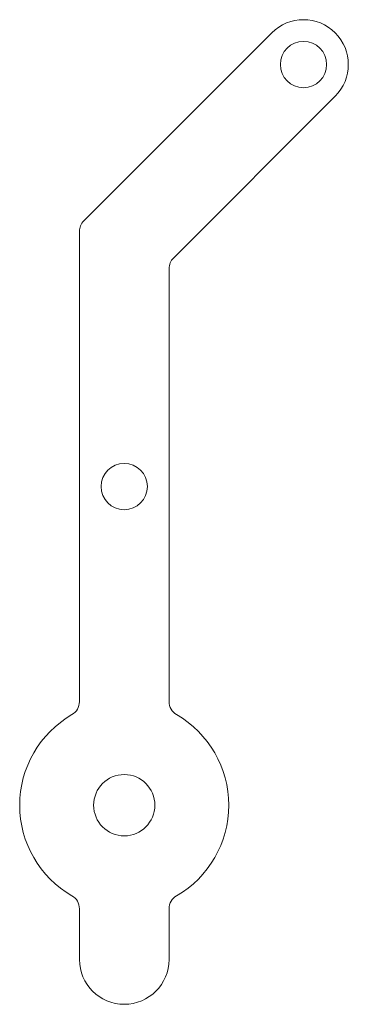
# Model space of a CAD drawing. Header units: millimetres. Extents: x -7 to 15, y -13.3 to 52.6.
import ezdxf

# ---------------------------------------------------------------- set-up
doc = ezdxf.new("R2010")
doc.units = ezdxf.units.MM

msp = doc.modelspace()

# ---------------------------------------------------------------- linework, layer by layer
at = {"color": 7, "linetype": 'Continuous', "lineweight": 15}
for p, q in [((9.879, 51.689), (-2.707, 39.103)), ((3.293, 36.617), (14.121, 47.446)), ((-3, 38.396), (-3, 6.928)), ((3, 6.928), (3, 35.91)), ((-3, -6.928), (-3, -10.325)), ((3, -10.325), (3, -6.928))]:
    msp.add_line(p, q, dxfattribs=at)
for centre, radius in [((12, 49.567), 1.55), ((0, 21.325), 1.55), ((0, 0), 2.05)]:
    msp.add_circle(centre, radius, dxfattribs=at)
for centre, radius, start, end in [((12, 49.567), 3, 315, 135), ((-2, 38.396), 1, 135, 180), ((4, 35.91), 1, 135, 180), ((-4, 6.928), 1, 300, 0), ((4, 6.928), 1, 180, 240), ((0, 0), 7, 120, 240), ((0, 0), 7, 300, 60), ((-4, -6.928), 1, 0, 60), ((4, -6.928), 1, 120, 180), ((0, -10.325), 3, 180, 0)]:
    msp.add_arc(centre, radius, start, end, dxfattribs=at)

doc.saveas('drawing.dxf')
